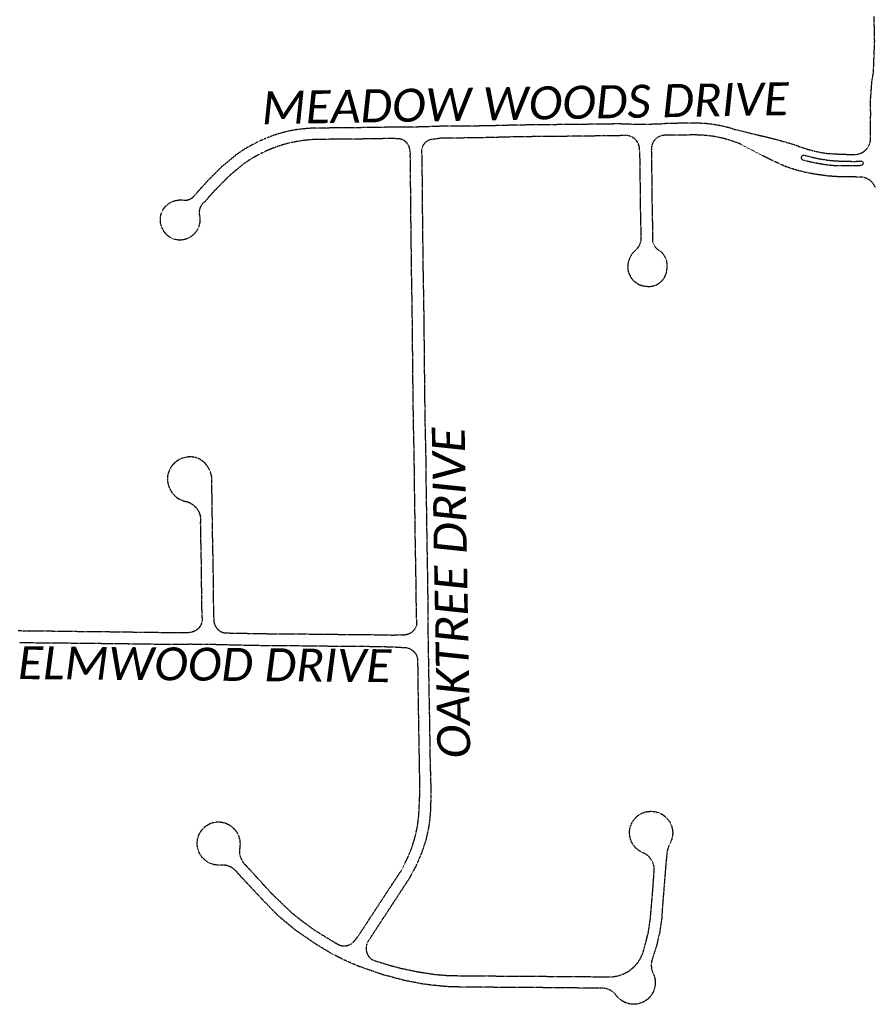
# Model space of a CAD drawing. Extents: x 2234729 to 2254000, y 588345 to 614924.
# Tile 6 of 10: x 2244351 to 2246169, y 598373 to 600466. Entities that reach past the tile are written whole.
import ezdxf

# ---------------------------------------------------------------- set-up
doc = ezdxf.new("R2010")
doc.units = 21
doc.header["$MEASUREMENT"] = 0
doc.linetypes.add('OhDOT_USTN3', pattern=[0.22, 0.165, -0.055])
doc.layers.add('PV_X_EOP', color=7, linetype='OhDOT_USTN3')
doc.layers.add('RW_X_Text', color=7, linetype='Continuous')
doc.styles.add('P_Slanted_Normal', font='calibrii.ttf', dxfattribs={"height": 0.14})

msp = doc.modelspace()

# ---------------------------------------------------------------- linework, layer by layer
at = {"layer": 'PV_X_EOP'}
for p, q in [((2245670.5, 600006.4), (2245670.5, 600000)), ((2245695.8, 600000), (2245695.5, 600007))]:
    msp.add_line(p, q, dxfattribs=at)
for points in [[(2245866.3, 600233.3), (2245906.3, 600223.7), (2245957.7, 600211.3), (2245997.9, 600199.7), (2246002.2, 600198), (2246006.5, 600196.3), (2246010.8, 600194.7), (2246015.2, 600193.2), (2246019.5, 600191.8), (2246023.9, 600190.4), (2246028.4, 600189.2), (2246032.8, 600188), (2246037.3, 600186.8), (2246041.8, 600185.8), (2246046.3, 600184.8), (2246050.8, 600183.9), (2246055.4, 600183.1), (2246059.9, 600182.3), (2246064.5, 600181.7), (2246066.9, 600181.3), (2246098.1, 600179.6), (2246124.6, 600179), (2246126.2, 600179.1), (2246127.9, 600179.2), (2246129.5, 600179.4), (2246131.2, 600179.7), (2246132.8, 600180.1), (2246134.4, 600180.5), (2246135.9, 600181.1), (2246137.5, 600181.7), (2246139, 600182.3), (2246140.5, 600183.1), (2246141.9, 600183.9), (2246143.3, 600184.8), (2246144.7, 600185.7), (2246146, 600186.8), (2246147.3, 600187.8), (2246148.5, 600189), (2246149.6, 600190.2), (2246150.7, 600191.4), (2246151.7, 600192.7), (2246152.7, 600194.1), (2246153.6, 600195.5), (2246154.4, 600196.9), (2246155.2, 600198.4), (2246155.9, 600199.9), (2246156.5, 600201.4), (2246157, 600203), (2246157.5, 600204.6), (2246157.9, 600206.2), (2246158.2, 600207.8), (2246158.4, 600209.4), (2246158.5, 600211.1), (2246158.6, 600212.7), (2246158.6, 600214.4), (2246158.5, 600216.1), (2246158.5, 600216.6), (2246158.7, 600269.5), (2246158.2, 600291.9), (2246161.4, 600334.5), (2246164.6, 600354), (2246167.2, 600420.6), (2246166, 600473.4)], [(2245148, 600237.1), (2245079.5, 600236.1), (2245038.9, 600235.6), (2245000, 600235.3)], [(2245244.5, 600239), (2245207.6, 600237.7), (2245159.5, 600236.8), (2245148, 600237.1)], [(2245629.3, 600244.1), (2245589, 600243.6), (2245540.8, 600242.9), (2245497.2, 600242.5), (2245449.6, 600242.1), (2245398.1, 600241.3), (2245345.5, 600239.9), (2245293.1, 600239.1), (2245244.5, 600239)], [(2245629.3, 600244.1), (2245682.2, 600243.5), (2245722.6, 600244.8)], [(2245866.3, 600233.3), (2245861.8, 600234.6), (2245857.1, 600236), (2245852.3, 600237.2), (2245847.6, 600238.4), (2245842.8, 600239.5), (2245838, 600240.4), (2245833.1, 600241.3), (2245828.3, 600242.2), (2245823.4, 600242.9), (2245818.6, 600243.5), (2245813.7, 600244.1), (2245808.8, 600244.6), (2245803.9, 600244.9), (2245799, 600245.2), (2245794.1, 600245.4), (2245789.3, 600245.5), (2245788.3, 600245.6), (2245748.8, 600245.3), (2245722.6, 600244.8)], [(2245000, 600235.3), (2244979.6, 600235.2), (2244969.9, 600234.8), (2244962.8, 600234.3), (2244957.5, 600233.8), (2244951.6, 600233.4), (2244947.2, 600232.9), (2244942, 600232.1), (2244936.9, 600231.5), (2244931.7, 600230.6), (2244926.5, 600229.6), (2244921.4, 600228.5), (2244916.2, 600227.3), (2244911.1, 600226), (2244906, 600224.6), (2244901.1, 600223.2), (2244900.4, 600223), (2244895.3, 600221.4), (2244890.3, 600219.7), (2244885.3, 600217.9), (2244880.4, 600216), (2244875.5, 600214.1), (2244870.6, 600212), (2244865.8, 600209.9), (2244860.9, 600207.8), (2244856.2, 600205.5), (2244851.4, 600203.1), (2244846.8, 600200.7), (2244842.1, 600198.2), (2244837.5, 600195.6), (2244832.9, 600193), (2244828.4, 600190.3), (2244823.9, 600187.5), (2244819.5, 600184.6), (2244815.2, 600181.7), (2244812.1, 600179.6), (2244778.9, 600152.2), (2244745.1, 600118), (2244724.4, 600094.6)], [(2245629.6, 600219.1), (2245589.3, 600218.6), (2245541.1, 600217.9), (2245497.5, 600217.5), (2245449.9, 600217.1), (2245398.6, 600216.4), (2245346, 600214.9), (2245293.3, 600214.1), (2245244.5, 600214)], [(2245667.6, 600187.7), (2245667.7, 600189.3), (2245667.7, 600190.8), (2245667.6, 600192.4), (2245667.4, 600193.9), (2245667.1, 600195.4), (2245666.8, 600197), (2245666.4, 600198.4), (2245665.9, 600199.9), (2245665.3, 600201.4), (2245664.6, 600202.8), (2245663.9, 600204.2), (2245663.1, 600205.5), (2245662.3, 600206.8), (2245661.4, 600208), (2245660.4, 600209.2), (2245659.3, 600210.4), (2245658.2, 600211.5), (2245657.1, 600212.5), (2245655.9, 600213.5), (2245654.6, 600214.4), (2245653.3, 600215.2), (2245652, 600216), (2245650.6, 600216.7), (2245649.2, 600217.4), (2245647.7, 600217.9), (2245646.3, 600218.4), (2245644.8, 600218.8), (2245643.3, 600219.1), (2245641.7, 600219.4), (2245640.2, 600219.6), (2245639.4, 600219.6), (2245629.6, 600219.1)], [(2245723.1, 600219.8), (2245721.6, 600219.8), (2245720.1, 600219.8), (2245718.5, 600219.7), (2245717, 600219.5), (2245715.6, 600219.2), (2245714.1, 600218.9), (2245712.6, 600218.4), (2245711.2, 600217.9), (2245709.8, 600217.3), (2245708.4, 600216.7), (2245707.1, 600216), (2245705.8, 600215.2), (2245704.6, 600214.3), (2245703.4, 600213.4), (2245702.2, 600212.4), (2245701.1, 600211.3), (2245700.1, 600210.2), (2245699.1, 600209.1), (2245698.2, 600207.9), (2245697.3, 600206.6), (2245696.6, 600205.3), (2245695.8, 600204), (2245695.2, 600202.6), (2245694.6, 600201.2), (2245694.1, 600199.8), (2245693.7, 600198.3), (2245693.4, 600196.8), (2245693.1, 600195.3), (2245692.9, 600193.8), (2245692.8, 600192.8), (2245692.6, 600188.1)], [(2245859.1, 600209.4), (2245854.8, 600210.6), (2245850.5, 600211.8), (2245846.2, 600213), (2245841.9, 600214), (2245837.5, 600215), (2245833.2, 600215.9), (2245828.8, 600216.7), (2245824.4, 600217.5), (2245820, 600218.1), (2245815.5, 600218.7), (2245811.1, 600219.2), (2245806.6, 600219.6), (2245802.2, 600220), (2245797.7, 600220.3), (2245793.3, 600220.4), (2245788.8, 600220.5), (2245788.2, 600220.6), (2245749.1, 600220.3), (2245723.1, 600219.8)], [(2245000, 600211.2), (2244989.4, 600211.1), (2244984.6, 600211.1), (2244979.7, 600210.9), (2244974.9, 600210.7), (2244970, 600210.4), (2244965.2, 600210), (2244960.3, 600209.5), (2244955.5, 600209), (2244950.7, 600208.4), (2244945.9, 600207.7), (2244941.1, 600206.9), (2244936.3, 600206), (2244931.6, 600205.1), (2244926.8, 600204.1), (2244922.1, 600203), (2244917.4, 600201.8), (2244912.7, 600200.5), (2244908, 600199.2), (2244907.8, 600199.1), (2244903.1, 600197.6), (2244898.5, 600196.1), (2244894, 600194.4), (2244889.4, 600192.7), (2244884.9, 600190.9), (2244880.4, 600189), (2244875.9, 600187.1), (2244871.5, 600185.1), (2244867.1, 600183), (2244862.7, 600180.8), (2244858.4, 600178.6), (2244854.1, 600176.3), (2244849.9, 600173.9), (2244845.6, 600171.5), (2244841.5, 600169), (2244837.3, 600166.4), (2244833.3, 600163.7), (2244829.2, 600161), (2244827.1, 600159.6), (2244795.8, 600133.7), (2244763.4, 600100.9), (2244743.1, 600078)], [(2245148.9, 600213.2), (2245092.3, 600212.1), (2245039, 600211.6), (2245000, 600211.2)], [(2245148.9, 600213.2), (2245150.3, 600213.4), (2245151.8, 600213.4), (2245153.2, 600213.4), (2245154.7, 600213.3), (2245156.1, 600213.2), (2245157.6, 600212.9), (2245159, 600212.6), (2245160.4, 600212.2), (2245161.8, 600211.7), (2245163.1, 600211.2), (2245164.4, 600210.6), (2245165.7, 600209.9), (2245166.9, 600209.1), (2245168.1, 600208.3), (2245169.3, 600207.4), (2245170.4, 600206.4), (2245171.4, 600205.4), (2245172.4, 600204.3), (2245173.3, 600203.2), (2245174.2, 600202), (2245175, 600200.8), (2245175.7, 600199.6), (2245176.4, 600198.3), (2245177, 600196.9), (2245177.5, 600195.6), (2245177.9, 600194.2), (2245178.3, 600192.8), (2245178.6, 600191.5), (2245180.5, 600178.6)], [(2245205.5, 600178.9), (2245205.2, 600180.3), (2245204.9, 600181.8), (2245204.8, 600183.2), (2245204.7, 600184.7), (2245204.7, 600186.2), (2245204.8, 600187.6), (2245204.9, 600189.1), (2245205.1, 600190.5), (2245205.5, 600191.9), (2245205.9, 600193.4), (2245206.3, 600194.8), (2245206.9, 600196.1), (2245207.5, 600197.4), (2245208.2, 600198.7), (2245208.9, 600200), (2245209.8, 600201.2), (2245210.7, 600202.4), (2245211.6, 600203.5), (2245212.6, 600204.5), (2245213.7, 600205.5), (2245214.8, 600206.5), (2245216, 600207.4), (2245217.2, 600208.2), (2245218.5, 600208.9), (2245219.8, 600209.6), (2245221.1, 600210.2), (2245222.5, 600210.8), (2245223.9, 600211.2), (2245224.6, 600211.4), (2245244.5, 600214)], [(2246168.9, 600108.6), (2246168.2, 600110.1), (2246167.4, 600111.6), (2246166.6, 600113.1), (2246165.8, 600114.6), (2246164.8, 600116), (2246163.8, 600117.3), (2246162.7, 600118.6), (2246161.6, 600119.9), (2246160.4, 600121.1), (2246159.2, 600122.3), (2246157.9, 600123.3), (2246156.5, 600124.4), (2246155.1, 600125.3), (2246153.7, 600126.2), (2246152.2, 600127), (2246150.7, 600127.8), (2246149.1, 600128.5), (2246147.5, 600129.1), (2246145.9, 600129.6), (2246144.3, 600130), (2246142.6, 600130.4), (2246141, 600130.7), (2246139.3, 600130.9), (2246137.6, 600131.1), (2246135.9, 600131.1), (2246108.4, 600131.4), (2246103.1, 600131.4), (2246097.7, 600131.4), (2246092.3, 600131.6), (2246087, 600131.9), (2246081.6, 600132.2), (2246076.2, 600132.6), (2246070.9, 600133.1), (2246065.6, 600133.6), (2246060.2, 600134.3), (2246054.9, 600135), (2246049.6, 600135.8), (2246044.9, 600136.5), (2246039.8, 600137.3), (2246034.7, 600138.2), (2246029.7, 600139.1), (2246024.6, 600140.1), (2246019.6, 600141.2), (2246014.6, 600142.3), (2246009.6, 600143.6), (2246004.6, 600144.9), (2245999.7, 600146.3), (2245994.8, 600147.7), (2245989.9, 600149.3), (2245985, 600150.9), (2245980.1, 600152.6), (2245975.6, 600154.3), (2245943.2, 600169.3), (2245908.1, 600187.6), (2245879.5, 600202.4), (2245859.1, 600209.4)], [(2245182.4, 600000), (2245181.6, 600066.1), (2245181.1, 600130.7), (2245180.5, 600178.6)], [(2245207.4, 600000), (2245206.6, 600066.4), (2245206.1, 600131), (2245205.5, 600178.9)], [(2245667.6, 600187.7), (2245668.4, 600133.3), (2245669.2, 600059.8), (2245670.5, 600006.4)], [(2245692.6, 600188.1), (2245693.4, 600133.7), (2245694.2, 600060.3), (2245695.5, 600007)], [(2246135, 600155.1), (2246127.5, 600154.9), (2246119.9, 600154.7), (2246112.4, 600154.7), (2246104.8, 600154.7), (2246097.3, 600154.8), (2246089.7, 600154.9), (2246082.2, 600155.2), (2246079.8, 600155.3), (2246074.4, 600155.8), (2246068.9, 600156.4), (2246063.5, 600157.1), (2246058.1, 600157.9), (2246052.8, 600158.7), (2246047.4, 600159.7), (2246042, 600160.7), (2246036.7, 600161.7), (2246031.4, 600162.9), (2246026.1, 600164.1), (2246020.8, 600165.5), (2246015.8, 600166.8), (2246015.2, 600167), (2246014.6, 600167.3), (2246014, 600167.6), (2246013.5, 600168.1), (2246013, 600168.5), (2246012.6, 600169.1), (2246012.3, 600169.7), (2246012, 600170.3), (2246011.8, 600170.9), (2246011.7, 600171.6), (2246011.6, 600172.2), (2246011.7, 600172.9), (2246011.8, 600173.6), (2246012, 600174.2), (2246012.3, 600174.8), (2246012.6, 600175.4), (2246013.1, 600175.9), (2246013.5, 600176.4), (2246014.1, 600176.8), (2246014.6, 600177.2), (2246015.2, 600177.4), (2246015.9, 600177.7), (2246016.5, 600177.8), (2246017.2, 600177.8), (2246017.9, 600177.8), (2246018.5, 600177.7), (2246019.2, 600177.5), (2246019.8, 600177.2), (2246020, 600177.1), (2246024.6, 600175.8), (2246029.2, 600174.5), (2246033.8, 600173.4), (2246038.5, 600172.3), (2246043.1, 600171.2), (2246047.8, 600170.3), (2246052.5, 600169.4), (2246057.2, 600168.6), (2246061.9, 600167.9), (2246066.7, 600167.2), (2246071.4, 600166.7), (2246076.2, 600166.2), (2246080.9, 600165.8), (2246085.7, 600165.4), (2246090.5, 600165.2), (2246090.5, 600165.2), (2246125.3, 600164.3), (2246138.6, 600165.3), (2246139.2, 600165.2), (2246139.8, 600164.9), (2246140.3, 600164.6), (2246140.8, 600164.3), (2246141.2, 600163.8), (2246141.6, 600163.3), (2246141.9, 600162.8), (2246142.2, 600162.2), (2246142.4, 600161.7), (2246142.4, 600161), (2246142.5, 600160.4), (2246142.4, 600159.8), (2246142.3, 600159.2), (2246142, 600158.6), (2246141.7, 600158.1), (2246141.4, 600157.6), (2246141, 600157.1), (2246140.5, 600156.7), (2246140, 600156.4), (2246139.4, 600156.1), (2246139, 600156), (2246135, 600155.1)], [(2244675.9, 600000), (2244675.1, 600000.3), (2244673.4, 600001.1), (2244671.8, 600001.9), (2244670.3, 600002.8), (2244668.8, 600003.7), (2244667.3, 600004.8), (2244665.9, 600005.8), (2244664.5, 600007), (2244663.2, 600008.2), (2244661.9, 600009.5), (2244660.7, 600010.8), (2244659.5, 600012.2), (2244658.4, 600013.6), (2244657.4, 600015), (2244656.5, 600016.6), (2244655.6, 600018.1), (2244654.8, 600019.7), (2244654, 600021.3), (2244653.3, 600023), (2244653.3, 600023.1), (2244652.6, 600024.7), (2244651.9, 600026.4), (2244651.3, 600028.1), (2244650.8, 600029.9), (2244650.4, 600031.7), (2244650, 600033.4), (2244649.7, 600035.2), (2244649.5, 600037), (2244649.4, 600038.9), (2244649.4, 600040.7), (2244649.4, 600042.5), (2244649.5, 600044.3), (2244649.7, 600046.1), (2244650, 600047.9), (2244650.4, 600049.7), (2244650.8, 600051.5), (2244651.3, 600053.2), (2244651.9, 600054.9), (2244652.6, 600056.6), (2244653.3, 600058.3), (2244654.1, 600059.9), (2244655, 600061.5), (2244656, 600063.1), (2244657, 600064.6), (2244658.1, 600066), (2244659.2, 600067.5), (2244660.4, 600068.8), (2244661.7, 600070.1), (2244663, 600071.4), (2244664.4, 600072.6), (2244665.8, 600073.7), (2244667.3, 600074.8), (2244668.8, 600075.8), (2244670.4, 600076.7), (2244671.3, 600077.2), (2244673, 600078.1), (2244674.7, 600078.9), (2244676.4, 600079.6), (2244678.2, 600080.2), (2244680, 600080.8), (2244681.8, 600081.2), (2244683.6, 600081.6), (2244685.5, 600082), (2244687.3, 600082.2), (2244689.2, 600082.4), (2244691.1, 600082.5), (2244692.9, 600082.5), (2244694.8, 600082.4), (2244695.8, 600082.4), (2244697.2, 600082.1), (2244698.7, 600082), (2244700.2, 600081.9), (2244701.7, 600081.9), (2244703.1, 600081.9), (2244704.6, 600082.1), (2244706.1, 600082.3), (2244707.5, 600082.6), (2244709, 600083), (2244710.4, 600083.5), (2244711.8, 600084), (2244713.1, 600084.7), (2244714.4, 600085.3), (2244715.7, 600086.1), (2244716.9, 600086.9), (2244718.1, 600087.8), (2244719.3, 600088.8), (2244720.3, 600089.7), (2244724.4, 600094.6)], [(2244743.1, 600078), (2244741.9, 600077.1), (2244740.8, 600076.1), (2244739.7, 600075.1), (2244738.7, 600074), (2244737.8, 600072.8), (2244736.9, 600071.6), (2244736, 600070.4), (2244735.3, 600069.1), (2244734.6, 600067.8), (2244734, 600066.4), (2244733.5, 600065), (2244733, 600063.6), (2244732.6, 600062.2), (2244732.3, 600060.7), (2244732.1, 600059.3), (2244731.9, 600057.8), (2244731.8, 600056.3), (2244731.9, 600054.8), (2244731.9, 600053.3), (2244732.1, 600051.8), (2244732.4, 600050.4), (2244732.5, 600049.8), (2244732.9, 600047.9), (2244733.1, 600046.1), (2244733.3, 600044.3), (2244733.5, 600042.4), (2244733.5, 600040.5), (2244733.5, 600038.7), (2244733.4, 600036.8), (2244733.2, 600035), (2244732.9, 600033.1), (2244732.6, 600031.3), (2244732.1, 600029.5), (2244731.6, 600027.7), (2244731, 600025.9), (2244730.4, 600024.2), (2244729.7, 600022.5), (2244728.9, 600020.8), (2244728, 600019.2), (2244727, 600017.6), (2244726, 600016), (2244724.9, 600014.5), (2244723.8, 600013), (2244722.6, 600011.6), (2244721.3, 600010.2), (2244720, 600008.9), (2244718.6, 600007.7), (2244717.2, 600006.5), (2244715.7, 600005.4), (2244714.2, 600004.3), (2244712.6, 600003.3), (2244711, 600002.4), (2244709.3, 600001.5), (2244707.7, 600000.7), (2244705.9, 600000), (2244705.9, 600000)], [(2244705.9, 600000), (2244704.2, 599999.4), (2244702.4, 599998.8), (2244701.4, 599998.5), (2244699.6, 599998.1), (2244697.9, 599997.7), (2244696.1, 599997.5), (2244694.3, 599997.3), (2244692.5, 599997.2), (2244690.8, 599997.1), (2244689, 599997.2), (2244687.2, 599997.3), (2244685.4, 599997.5), (2244683.6, 599997.8), (2244681.9, 599998.1), (2244680.1, 599998.6), (2244678.4, 599999.1), (2244676.7, 599999.7), (2244675.9, 600000)], [(2245193.7, 599192.6), (2245192.7, 599276.5), (2245191.2, 599360.4), (2245190.4, 599420.8), (2245189.5, 599476.8), (2245188.8, 599543.3), (2245187.3, 599606.9), (2245186.5, 599666.6), (2245185.7, 599741.6), (2245185, 599816.2), (2245184.3, 599869.8), (2245183.2, 599930), (2245182.5, 599995.2), (2245182.4, 600000)], [(2245218.7, 599192.9), (2245217.7, 599276.9), (2245216.2, 599360.8), (2245215.4, 599421.2), (2245214.5, 599477.2), (2245213.8, 599543.7), (2245212.3, 599607.4), (2245211.5, 599666.9), (2245210.7, 599741.8), (2245210, 599816.5), (2245209.3, 599870.2), (2245208.2, 599930.4), (2245207.4, 599995.5), (2245207.4, 600000)], [(2245670.5, 600000), (2245670.4, 599996.4), (2245670.1, 599994.7), (2245669.6, 599993), (2245669.1, 599991.3), (2245668.5, 599989.7), (2245667.8, 599988), (2245667.1, 599986.4), (2245666.2, 599984.9), (2245665.4, 599983.4), (2245664.4, 599981.9), (2245663.4, 599980.4), (2245662.3, 599979.1), (2245661.1, 599977.7), (2245659.9, 599976.4), (2245658.7, 599975.2), (2245658.5, 599975.1), (2245657.1, 599973.7), (2245655.7, 599972.4), (2245654.4, 599970.9), (2245653.1, 599969.4), (2245651.9, 599967.9), (2245650.8, 599966.3), (2245649.7, 599964.7), (2245648.7, 599963), (2245647.8, 599961.3), (2245646.9, 599959.5), (2245646.1, 599957.7), (2245645.4, 599955.9), (2245644.7, 599954.1), (2245644.2, 599952.2), (2245643.7, 599950.3), (2245643.3, 599948.4), (2245642.9, 599946.5), (2245642.7, 599944.6), (2245642.5, 599942.6), (2245642.4, 599940.7), (2245642.4, 599938.7), (2245642.4, 599936.7), (2245642.6, 599934.9), (2245642.9, 599933.1), (2245643.3, 599931.3), (2245643.7, 599929.6), (2245644.3, 599927.8), (2245644.9, 599926.1), (2245645.6, 599924.4), (2245646.4, 599922.7), (2245647.2, 599921.1), (2245648.1, 599919.5), (2245649.1, 599917.9), (2245650.1, 599916.4), (2245651.2, 599914.9), (2245652.4, 599913.5), (2245653.6, 599912.1), (2245654.9, 599910.8), (2245656.3, 599909.6), (2245657.7, 599908.4), (2245659.1, 599907.3), (2245660.6, 599906.2), (2245662.2, 599905.2), (2245663.8, 599904.3), (2245665.4, 599903.4), (2245667, 599902.6), (2245668.7, 599901.9), (2245670.5, 599901.3), (2245672.2, 599900.7), (2245674, 599900.2), (2245675.8, 599899.8), (2245677.6, 599899.4), (2245679.4, 599899.2), (2245681.2, 599899), (2245681.6, 599899), (2245683.4, 599898.8), (2245685.1, 599898.6), (2245686.9, 599898.6), (2245688.7, 599898.6), (2245690.4, 599898.7), (2245692.2, 599898.9), (2245693.9, 599899.2), (2245695.6, 599899.6), (2245697.3, 599900), (2245699, 599900.5), (2245700.7, 599901.1), (2245702.3, 599901.7), (2245703.9, 599902.5), (2245705.5, 599903.3), (2245707, 599904.1), (2245708.5, 599905.1), (2245710, 599906.1), (2245711.4, 599907.1), (2245712.7, 599908.3), (2245714, 599909.5), (2245715.2, 599910.7), (2245716.4, 599912), (2245717.5, 599913.4), (2245718.6, 599914.8), (2245719.6, 599916.2), (2245720.5, 599917.7), (2245721.4, 599919.3), (2245722.2, 599920.9), (2245722.9, 599922.5), (2245723.5, 599924.1), (2245724.1, 599925.8), (2245724.6, 599927.5), (2245725, 599929.2), (2245725.3, 599930.9), (2245725.6, 599932.7), (2245725.7, 599934.4), (2245725.8, 599935.8), (2245726.1, 599937.5), (2245726.3, 599939.3), (2245726.4, 599941.1), (2245726.5, 599942.8), (2245726.4, 599944.6), (2245726.3, 599946.4), (2245726.1, 599948.1), (2245725.9, 599949.9), (2245725.5, 599951.6), (2245725.1, 599953.3), (2245724.6, 599955), (2245724, 599956.7), (2245723.3, 599958.3), (2245722.6, 599959.9), (2245721.8, 599961.5), (2245720.9, 599963), (2245720, 599964.5), (2245719, 599966), (2245717.9, 599967.4), (2245716.8, 599968.8), (2245715.6, 599970.1), (2245714.3, 599971.3), (2245713, 599972.5), (2245711.9, 599973.4), (2245710.5, 599974.2), (2245709.2, 599975), (2245707.9, 599975.8), (2245706.6, 599976.7), (2245705.4, 599977.7), (2245704.3, 599978.8), (2245703.2, 599979.9), (2245702.2, 599981), (2245701.2, 599982.3), (2245700.3, 599983.5), (2245699.5, 599984.8), (2245698.7, 599986.2), (2245698, 599987.6), (2245697.4, 599989), (2245696.8, 599990.4), (2245696.4, 599991.9), (2245696, 599993.1), (2245695.8, 600000)], [(2244760, 599397.4), (2244759.2, 599453.8), (2244758.9, 599481.6), (2244759, 599483.6), (2244759.1, 599485.6), (2244759.1, 599487.6), (2244759, 599489.6), (2244758.8, 599491.6), (2244758.6, 599493.6), (2244758.2, 599495.6), (2244757.8, 599497.6), (2244757.3, 599499.6), (2244756.8, 599501.5), (2244756.1, 599503.4), (2244755.4, 599505.3), (2244754.6, 599507.2), (2244753.8, 599509), (2244752.8, 599510.8), (2244751.8, 599512.5), (2244750.7, 599514.2), (2244749.6, 599515.9), (2244749, 599516.7), (2244748, 599518.3), (2244746.9, 599519.8), (2244745.7, 599521.2), (2244744.5, 599522.6), (2244743.2, 599523.9), (2244741.8, 599525.2), (2244740.4, 599526.4), (2244739, 599527.5), (2244737.5, 599528.6), (2244736, 599529.7), (2244734.4, 599530.6), (2244732.7, 599531.5), (2244731.1, 599532.3), (2244729.4, 599533.1), (2244727.7, 599533.7), (2244725.9, 599534.3), (2244724.1, 599534.8), (2244722.3, 599535.3), (2244720.5, 599535.6), (2244718.7, 599535.9), (2244716.9, 599536.1), (2244715, 599536.2), (2244713.2, 599536.3), (2244711.3, 599536.3), (2244709.5, 599536.1), (2244707.6, 599535.9), (2244705.8, 599535.7), (2244704, 599535.3), (2244702.2, 599534.9), (2244701.6, 599534.7), (2244699.7, 599534.3), (2244697.9, 599533.8), (2244696, 599533.1), (2244694.2, 599532.5), (2244692.4, 599531.7), (2244690.6, 599530.9), (2244688.9, 599530), (2244687.2, 599529), (2244685.6, 599528), (2244684, 599526.9), (2244682.4, 599525.7), (2244680.9, 599524.5), (2244679.4, 599523.2), (2244678, 599521.8), (2244676.7, 599520.4), (2244675.4, 599518.9), (2244674.2, 599517.4), (2244673, 599515.9), (2244671.9, 599514.3), (2244670.9, 599512.6), (2244670, 599510.9), (2244669.1, 599509.2), (2244668.3, 599507.4), (2244667.5, 599505.6), (2244666.8, 599503.8), (2244666.3, 599501.9), (2244665.7, 599500.1), (2244665.3, 599498.2), (2244664.9, 599496.2), (2244664.7, 599494.3), (2244664.5, 599492.4), (2244664.4, 599492.2), (2244664.4, 599490.2), (2244664.5, 599488.2), (2244664.6, 599486.2), (2244664.8, 599484.1), (2244665.1, 599482.1), (2244665.4, 599480.2), (2244665.9, 599478.2), (2244666.4, 599476.2), (2244667, 599474.3), (2244667.7, 599472.4), (2244668.4, 599470.5), (2244669.3, 599468.7), (2244670.2, 599466.9), (2244671.1, 599465.1), (2244672.2, 599463.3), (2244673.3, 599461.7), (2244674.4, 599460), (2244675.7, 599458.4), (2244677, 599456.8), (2244678.3, 599455.4), (2244679.7, 599453.9), (2244681.2, 599452.5), (2244682.7, 599451.2), (2244684.3, 599450), (2244686.1, 599448.8), (2244688, 599447.7), (2244689.9, 599446.6), (2244691.9, 599445.6), (2244693.9, 599444.7), (2244695.9, 599443.9), (2244697.9, 599443.2), (2244700, 599442.5), (2244702.1, 599441.9), (2244704.2, 599441.3), (2244706.3, 599440.9), (2244707.8, 599440.6), (2244709.5, 599439.9), (2244711.1, 599439.2), (2244712.8, 599438.4), (2244714.4, 599437.5), (2244715.9, 599436.5), (2244717.4, 599435.5), (2244718.9, 599434.4), (2244720.3, 599433.2), (2244721.7, 599432), (2244723, 599430.7), (2244724.2, 599429.4), (2244725.4, 599428), (2244726.6, 599426.6), (2244727.7, 599425.1), (2244728.7, 599423.6), (2244729.6, 599422), (2244730.5, 599420.4), (2244731.3, 599418.8), (2244732, 599417.1), (2244732.6, 599415.4), (2244733.2, 599413.6), (2244733.7, 599411.9), (2244734.1, 599410.1), (2244734.4, 599408.8), (2244735, 599397)], [(2244738.2, 599194.5), (2244737.3, 599243.1), (2244736.9, 599299.1), (2244735.6, 599360.9), (2244735, 599397)], [(2244763.2, 599195), (2244762.3, 599243.4), (2244761.9, 599299.5), (2244760.6, 599361.4), (2244760, 599397.4)], [(2244738.2, 599194.5), (2244738.3, 599193), (2244738.3, 599191.5), (2244738.3, 599190), (2244738.2, 599188.4), (2244738, 599186.9), (2244737.7, 599185.5), (2244737.3, 599184), (2244736.8, 599182.5), (2244736.3, 599181.1), (2244735.7, 599179.7), (2244735.1, 599178.4), (2244734.3, 599177), (2244733.5, 599175.7), (2244732.6, 599174.5), (2244731.7, 599173.3), (2244730.7, 599172.2), (2244729.6, 599171.1), (2244728.5, 599170.1), (2244727.3, 599169.1), (2244726.1, 599168.2), (2244724.9, 599167.3), (2244723.6, 599166.6), (2244722.2, 599165.9), (2244720.8, 599165.2), (2244719.4, 599164.7), (2244718, 599164.2), (2244716.5, 599163.8), (2244715, 599163.4), (2244713.5, 599163.2), (2244712, 599163), (2244710.5, 599162.9), (2244710.2, 599162.9)], [(2244763.2, 599195), (2244763, 599193.5), (2244762.9, 599192), (2244762.8, 599190.5), (2244762.9, 599188.9), (2244763, 599187.4), (2244763.2, 599185.9), (2244763.4, 599184.4), (2244763.8, 599183), (2244764.2, 599181.5), (2244764.7, 599180.1), (2244765.3, 599178.7), (2244765.9, 599177.3), (2244766.7, 599176), (2244767.5, 599174.7), (2244768.3, 599173.5), (2244769.2, 599172.3), (2244770.2, 599171.1), (2244771.3, 599170), (2244772.4, 599169), (2244773.5, 599168), (2244774.7, 599167.1), (2244776, 599166.2), (2244777.3, 599165.4), (2244778.6, 599164.7), (2244780, 599164.1), (2244781.4, 599163.5), (2244782.8, 599163), (2244784.3, 599162.6), (2244785.7, 599162.2), (2244787.2, 599162), (2244787.5, 599162), (2244795.3, 599161.9)], [(2245193.7, 599192.6), (2245193.5, 599177.9), (2245193, 599176.5), (2245192.5, 599175.1), (2245191.9, 599173.7), (2245191.3, 599172.4), (2245190.5, 599171.1), (2245189.7, 599169.8), (2245188.9, 599168.6), (2245187.9, 599167.4), (2245186.9, 599166.3), (2245185.9, 599165.3), (2245184.8, 599164.3), (2245183.6, 599163.3), (2245182.4, 599162.4), (2245181.1, 599161.6), (2245179.8, 599160.9), (2245178.5, 599160.2), (2245177.1, 599159.6), (2245175.7, 599159.1), (2245174.3, 599158.6), (2245172.9, 599158.2), (2245171.4, 599157.9), (2245169.9, 599157.7), (2245168.4, 599157.6), (2245166.9, 599157.5), (2245166.8, 599157.5), (2245161.2, 599157.7)], [(2245218.9, 599109.2), (2245218.8, 599155.5), (2245218.7, 599192.9)], [(2244347, 599167.3), (2244352, 599166.9), (2244356.9, 599166.7), (2244361.8, 599166.5), (2244363.5, 599166.4), (2244414.7, 599166.2), (2244474.2, 599165.4), (2244535.5, 599164.8), (2244604.5, 599163.8), (2244685.3, 599162.8), (2244710.2, 599162.9)], [(2244795.3, 599161.9), (2244870.5, 599160.5), (2244942.9, 599160), (2245000, 599159.3)], [(2245000, 599159.3), (2245013.4, 599159.1), (2245081.1, 599158.8), (2245140.5, 599157.6), (2245161.2, 599157.7)], [(2244350.3, 599142), (2244355.6, 599141.7), (2244360.9, 599141.5), (2244363.1, 599141.4), (2244414.5, 599141.2), (2244473.9, 599140.4), (2244535.2, 599139.8), (2244604.2, 599138.9), (2244685.2, 599137.8), (2244710.3, 599137.9)], [(2244794.9, 599136.9), (2244748.5, 599137.2), (2244710.3, 599137.9)], [(2244794.9, 599136.9), (2244870.2, 599135.5), (2244942.6, 599135), (2245000, 599134.3)], [(2245000, 599134.3), (2245013.1, 599134.1), (2245080.8, 599133.8), (2245140.3, 599132.6), (2245167, 599131.1), (2245171.8, 599130.8), (2245176.6, 599129.7), (2245181.1, 599127.8), (2245185.1, 599125.1), (2245188.7, 599121.8), (2245191.7, 599118), (2245193.9, 599113.7), (2245195.4, 599109), (2245196, 599104.2)], [(2245218.9, 599109.2), (2245219.9, 599040.4), (2245221.1, 598980.3)], [(2245196, 599104.2), (2245196.8, 599038.1), (2245197.7, 598978.8)], [(2245221.1, 598980.3), (2245222.4, 598891), (2245224.1, 598829.7)], [(2245197.7, 598978.8), (2245199.2, 598891.2), (2245200.4, 598823)], [(2245224.1, 598829.7), (2245224.1, 598814.3), (2245223.2, 598783.4), (2245221.4, 598762.5), (2245218.1, 598741.8), (2245213.3, 598721.4), (2245204.1, 598693.6), (2245192.4, 598666.6), (2245178.5, 598640.8), (2245162.4, 598616.2), (2245090.4, 598506), (2245088.4, 598501.7), (2245087, 598497.2), (2245086.5, 598492.5), (2245086.7, 598487.8), (2245087.6, 598483.2), (2245089.3, 598478.8), (2245091.7, 598474.8), (2245094.7, 598471.1), (2245098.3, 598468.1), (2245105.3, 598465.2), (2245139.1, 598454.9), (2245160, 598449.3), (2245194.1, 598442.1), (2245233.7, 598436.1), (2245261.8, 598433.7), (2245315.2, 598433), (2245411.9, 598432.5), (2245527.7, 598431.6), (2245596.6, 598431.1), (2245607.9, 598430.8), (2245620.8, 598432.8), (2245633.1, 598436.9), (2245644.6, 598443), (2245654.9, 598451.1), (2245663.6, 598460.8), (2245670.5, 598471.8), (2245675.4, 598483.9), (2245681.6, 598506.5), (2245686.4, 598525.9), (2245690.7, 598555.9), (2245695.8, 598615.3), (2245698.9, 598659.7), (2245698.2, 598666.7), (2245696.2, 598673.2), (2245693.1, 598679.3), (2245689, 598684.8), (2245684, 598689.5), (2245678.3, 598693.2), (2245672, 598696), (2245665.2, 598700.1), (2245659.2, 598705.3), (2245654.2, 598711.5), (2245650.3, 598718.4), (2245647.7, 598725.9), (2245646.4, 598733.7), (2245646.5, 598741.7), (2245647.9, 598749.5), (2245650.7, 598757), (2245654.7, 598763.8), (2245659.8, 598769.9), (2245665.6, 598774.8), (2245672.3, 598778.6), (2245679.4, 598781.3), (2245686.9, 598782.7), (2245694.5, 598782.9), (2245702.1, 598781.9), (2245709.4, 598779.6), (2245716.2, 598776.1), (2245722.3, 598771.6), (2245727.6, 598766.1), (2245731.9, 598759.9), (2245735.2, 598752.9), (2245737.2, 598745.6), (2245738.1, 598738), (2245737.6, 598730.4), (2245735.9, 598722.9), (2245733, 598715.9), (2245729.6, 598709.2), (2245727.1, 598702.1), (2245725.6, 598694.8), (2245725.1, 598687.3), (2245723.2, 598667.4), (2245716.4, 598582.6), (2245714.6, 598554.3), (2245710.4, 598526.3), (2245704.1, 598498.7), (2245695.5, 598471.7), (2245693.6, 598466.1), (2245692.6, 598460.2), (2245692.4, 598454.3), (2245693.1, 598448.4), (2245694.6, 598442.7), (2245697, 598437.3), (2245699.6, 598430), (2245700.9, 598422.4), (2245700.9, 598414.7), (2245699.6, 598407), (2245697.1, 598399.7), (2245693.3, 598393), (2245688.5, 598386.9), (2245682.7, 598381.8), (2245676.2, 598377.7), (2245669, 598374.7), (2245661.5, 598373), (2245653.8, 598372.6), (2245646.1, 598373.5), (2245638.7, 598375.6), (2245631.7, 598379), (2245625.4, 598383.5), (2245621.8, 598386.9), (2245619.4, 598389.8), (2245615.7, 598394.5), (2245611.3, 598398.6), (2245606.3, 598402), (2245600.9, 598404.5), (2245595.1, 598406.2), (2245589.2, 598407), (2245583.2, 598406.8), (2245510.1, 598407.5), (2245426.1, 598408.3), (2245350.5, 598408.7), (2245292.1, 598409.2), (2245266.4, 598409.7), (2245249.1, 598410.9), (2245227, 598413.1), (2245206.1, 598415.9), (2245194.6, 598418.1), (2245168.2, 598423.2), (2245121.8, 598435.6), (2245070.9, 598453.2), (2245036.6, 598468.3), (2245011.4, 598481.5), (2244979.7, 598500.5), (2244936.9, 598530), (2244902.1, 598558.8), (2244870.7, 598590.5), (2244822.1, 598642.4), (2244808.2, 598657.8), (2244803.3, 598661.8), (2244797.8, 598664.9), (2244791.9, 598667.1), (2244785.7, 598668.4), (2244779.4, 598668.6), (2244771.6, 598668.3), (2244763.8, 598669.4), (2244756.3, 598671.7), (2244749.3, 598675.3), (2244743.1, 598680), (2244737.7, 598685.7), (2244733.3, 598692.2), (2244730.1, 598699.4), (2244728.2, 598707), (2244727.6, 598714.8), (2244728.3, 598722.6), (2244730.3, 598730.2), (2244733.6, 598737.3), (2244738, 598743.8), (2244743.4, 598749.4), (2244749.8, 598754.1), (2244756.8, 598757.6), (2244764.3, 598759.8), (2244772.4, 598760.5), (2244780.5, 598759.7), (2244788.3, 598757.6), (2244795.6, 598754.1), (2244802.3, 598749.4), (2244808, 598743.6), (2244812.6, 598737), (2244816, 598729.6), (2244818.1, 598721.7), (2244818.8, 598713.6), (2244818.1, 598705.6), (2244817.4, 598698.6), (2244818, 598691.6), (2244819.7, 598684.9), (2244822.6, 598678.5), (2244826.5, 598672.7), (2244831.3, 598667.6), (2244885.1, 598608.8), (2244928.8, 598566.8), (2244948.7, 598551.1), (2244977, 598530.3), (2245019.8, 598504.1), (2245030.6, 598498.3), (2245035.1, 598497.1), (2245039.8, 598496.7), (2245044.5, 598497.1), (2245049, 598498.2), (2245053.3, 598500.1), (2245057.2, 598502.6), (2245064.2, 598510.3), (2245071.2, 598519.4), (2245139.8, 598624.4), (2245160.3, 598655.1), (2245169.6, 598673.1), (2245174.9, 598683.9), (2245183.6, 598705), (2245190.4, 598726.8), (2245195.4, 598749), (2245198.4, 598771.6), (2245199.4, 598790.1), (2245200.4, 598811.9), (2245200.4, 598823)]]:
    msp.add_lwpolyline(points, dxfattribs=at)

# ---------------------------------------------------------------- texts
at = {"layer": 'RW_X_Text', "char_height": 70, "attachment_point": 1, "style": 'P_Slanted_Normal'}
for s, insert, width, rotation in [('MEADOW WOODS DRIVE', (2244864.2, 600313.3), 1158.174, 1), ('OAKTREE DRIVE', (2245238.3, 598894.4), 967.418, 91), ('ELMWOOD DRIVE', (2244347.1, 599134), 967.418, 359.5112)]:
    msp.add_mtext(s, dxfattribs=dict(at, insert=insert, width=width, rotation=rotation))

doc.saveas('drawing.dxf')
